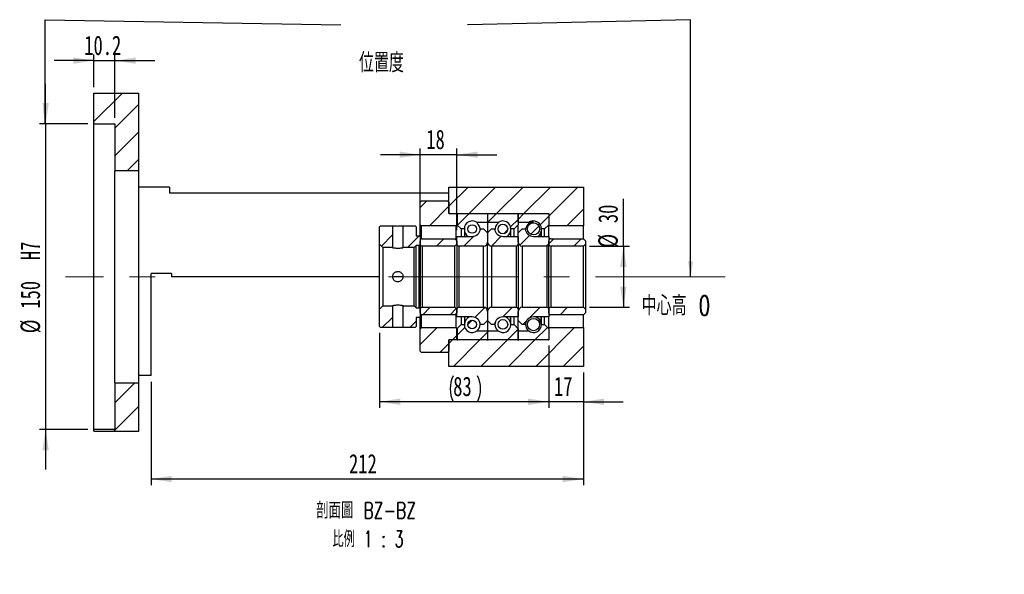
# Paper-space layout 'MBCK30L-J' of a CAD drawing. Header units: millimetres. Extents: x 20 to 332, y 6 to 190.
# Tile 4 of 5: x 171 to 332, y 6 to 97. Entities that reach past the tile are written whole.
import ezdxf

# ---------------------------------------------------------------- set-up
doc = ezdxf.new("R2010")
doc.units = ezdxf.units.MM
doc.linetypes.add('CENTERX2', pattern=[20.32, 12.7, -2.54, 2.54, -2.54])
doc.layers.add('圖層0', color=7, linetype='Continuous')
doc.styles.add('SLDTEXTSTYLE0', font='TXT', dxfattribs={"width": 0.7})
doc.styles.add('SLDTEXTSTYLE1', font='TXT', dxfattribs={"width": 0.7, "bigfont": 'bigfont'})
doc.styles.add('SLDTEXTSTYLE4', font='TXT', dxfattribs={"width": 0.625, "bigfont": 'bigfont'})
doc.dimstyles.new('SLDDIMSTYLE1', dxfattribs={"dimtxt": 0.18, "dimasz": 2.5, "dimexe": 0, "dimexo": 0.0625, "dimgap": 0, "dimtad": 0, "dimtih": 1, "dimtoh": 1, "dimdec": 0, "dimrnd": 1e-09, "dimzin": 0, "dimdsep": 46, "dimtxsty": 'Standard', "dimsah": 1, "dimcen": 0.09, "dimadec": 0, "dimazin": 0, "dimtfac": 2.5, "dimtdec": 0, "dimtofl": 0, "dimtmove": 0, "dimatfit": 3, "dimfxl": 1, "dimfrac": 2, "dimtolj": 1, "dimtzin": 0, "dimarcsym": 0})
doc.dimstyles.new('SLDDIMSTYLE4', dxfattribs={"dimtxt": 3.389974, "dimasz": 2.5, "dimexe": 0, "dimexo": 0.0625, "dimgap": 0.847493, "dimtad": 1, "dimlfac": 3, "dimrnd": 1e-09, "dimzin": 12, "dimdsep": 46, "dimtxsty": 'SLDTEXTSTYLE0', "dimsah": 1, "dimcen": 0.09, "dimadec": 0, "dimazin": 3, "dimtfac": 1, "dimtmove": 0, "dimatfit": 0, "dimfxl": 1, "dimfrac": 2, "dimtolj": 1, "dimtzin": 12, "dimarcsym": 0})
doc.dimstyles.new('SLDDIMSTYLE5', dxfattribs={"dimtxt": 3.389974, "dimasz": 2.5, "dimexe": 0, "dimexo": 0.0625, "dimgap": 0.847493, "dimtad": 1, "dimdec": 1, "dimlfac": 3, "dimrnd": 1e-09, "dimzin": 12, "dimdsep": 46, "dimtxsty": 'SLDTEXTSTYLE0', "dimsah": 1, "dimcen": 0.09, "dimadec": 0, "dimazin": 3, "dimtfac": 1, "dimtdec": 1, "dimtmove": 0, "dimatfit": 0, "dimfxl": 1, "dimfrac": 2, "dimtolj": 1, "dimtzin": 12, "dimarcsym": 0})
doc.dimstyles.new('SLDDIMSTYLE6', dxfattribs={"dimtxt": 3.389974, "dimasz": 2.5, "dimexe": 0, "dimexo": 0.0625, "dimgap": 0.847493, "dimtad": 1, "dimlfac": 3, "dimrnd": 1e-09, "dimzin": 12, "dimdsep": 46, "dimtxsty": 'SLDTEXTSTYLE0', "dimsah": 1, "dimcen": 0.09, "dimadec": 0, "dimazin": 3, "dimtfac": 1, "dimtofl": 0, "dimtmove": 0, "dimatfit": 3, "dimfxl": 1, "dimfrac": 2, "dimtolj": 1, "dimtzin": 12, "dimarcsym": 0})

# ---------------------------------------------------------------- blocks, each defined once
blk = doc.blocks.new('_D_63')
at = {"layer": '圖層0', "color": 7}
for p, q in [((175.34, 79.61), (175.34, 86.13)), ((182.24, 79.61), (174.34, 79.61)), ((175.34, 79.61), (175.34, 29.61)), ((182.24, 29.61), (174.34, 29.61)), ((175.34, 29.61), (175.34, 23.09))]:
    blk.add_line(p, q, dxfattribs=at)
for points in [[(175.34, 79.61), (175.86, 83), (174.82, 83)], [(175.34, 29.61), (174.82, 26.22), (175.86, 26.22)]]:
    blk.add_solid(points, dxfattribs=at)
at = {"layer": '圖層0', "color": 7, "char_height": 3.175, "attachment_point": 1, "rotation": 90, "style": 'SLDTEXTSTYLE0'}
for s, insert in [('H7', (171.24, 57.33)), ('150', (171.24, 49.38)), ('%%c', (171.24, 45.36))]:
    blk.add_mtext(s, dxfattribs=dict(at, insert=insert))
blk = doc.blocks.new('_D_64')
at = {"layer": '圖層0', "color": 7}
for p, q in [((183.24, 85.61), (183.24, 90.94)), ((186.64, 80.61), (186.64, 90.94)), ((183.24, 89.94), (176.72, 89.94)), ((183.24, 89.94), (186.64, 89.94)), ((186.64, 89.94), (193.16, 89.94))]:
    blk.add_line(p, q, dxfattribs=at)
for points in [[(183.24, 89.94), (179.85, 90.46), (179.85, 89.42)], [(186.64, 89.94), (190.03, 89.42), (190.03, 90.46)]]:
    blk.add_solid(points, dxfattribs=at)
at = {"layer": '圖層0', "color": 7, "insert": (181.65, 94.03), "char_height": 3.175, "attachment_point": 1, "style": 'SLDTEXTSTYLE0'}
blk.add_mtext('10.2', dxfattribs=at)
blk = doc.blocks.new('_D_65')
at = {"layer": '圖層0', "color": 7}
for p, q in [((257.57, 43.27), (257.57, 33.15)), ((263.24, 38.94), (263.24, 33.15)), ((257.57, 34.15), (251.05, 34.15)), ((263.24, 34.15), (257.57, 34.15)), ((263.24, 34.15), (269.76, 34.15))]:
    blk.add_line(p, q, dxfattribs=at)
for points in [[(257.57, 34.15), (254.18, 34.68), (254.18, 33.63)], [(263.24, 34.15), (266.63, 33.63), (266.63, 34.68)]]:
    blk.add_solid(points, dxfattribs=at)
at = {"layer": '圖層0', "color": 7, "insert": (258.43, 38.25), "char_height": 3.175, "attachment_point": 1, "style": 'SLDTEXTSTYLE0'}
blk.add_mtext('17', dxfattribs=at)
blk = doc.blocks.new('_D_66')
at = {"layer": '圖層0', "color": 7}
for p, q in [((263.24, 38.94), (263.24, 20.52)), ((192.57, 37.44), (192.57, 20.52)), ((263.24, 21.52), (192.57, 21.52))]:
    blk.add_line(p, q, dxfattribs=at)
for points in [[(192.57, 21.52), (195.96, 21), (195.96, 22.04)], [(263.24, 21.52), (259.85, 22.04), (259.85, 21)]]:
    blk.add_solid(points, dxfattribs=at)
at = {"layer": '圖層0', "color": 7, "insert": (224.93, 25.61), "char_height": 3.175, "attachment_point": 1, "style": 'SLDTEXTSTYLE0'}
blk.add_mtext('212', dxfattribs=at)
blk = doc.blocks.new('_D_67')
at = {"layer": '圖層0', "color": 7}
for p, q in [((236.57, 74.55), (230.05, 74.55)), ((236.57, 62.11), (236.57, 75.55)), ((242.57, 74.55), (236.57, 74.55)), ((242.57, 62.19), (242.57, 75.55)), ((242.57, 74.55), (249.09, 74.55))]:
    blk.add_line(p, q, dxfattribs=at)
for points in [[(236.57, 74.55), (233.18, 75.08), (233.18, 74.03)], [(242.57, 74.55), (245.96, 74.03), (245.96, 75.08)]]:
    blk.add_solid(points, dxfattribs=at)
at = {"layer": '圖層0', "color": 7, "insert": (237.56, 78.65), "char_height": 3.175, "attachment_point": 1, "style": 'SLDTEXTSTYLE0'}
blk.add_mtext('18', dxfattribs=at)
blk = doc.blocks.new('_D_68')
at = {"layer": '圖層0', "color": 7}
for p, q in [((269.77, 59.61), (269.77, 67.34)), ((264.24, 59.61), (270.77, 59.61)), ((269.77, 59.61), (269.77, 49.61)), ((264.24, 49.61), (270.77, 49.61))]:
    blk.add_line(p, q, dxfattribs=at)
for points in [[(269.77, 59.61), (269.24, 56.22), (270.29, 56.22)], [(269.77, 49.61), (270.29, 53), (269.24, 53)]]:
    blk.add_solid(points, dxfattribs=at)
at = {"layer": '圖層0', "color": 7, "char_height": 3.175, "attachment_point": 1, "rotation": 90, "style": 'SLDTEXTSTYLE0'}
for s, insert in [('30', (265.67, 63.37)), ('%%c', (265.67, 59.35))]:
    blk.add_mtext(s, dxfattribs=dict(at, insert=insert))
blk = doc.blocks.new('_D_69')
at = {"layer": '圖層0', "color": 7}
for p, q in [((229.91, 45.44), (229.91, 33.16)), ((257.57, 43.37), (257.57, 33.16)), ((257.57, 34.16), (229.91, 34.16))]:
    blk.add_line(p, q, dxfattribs=at)
for centre, start, end in [((246.19, 36.28), 153.4349, 206.5651), ((241.7, 36.28), 333.4349, 26.5651)]:
    blk.add_arc(centre, 4.73, start, end, dxfattribs=at)
for points in [[(229.91, 34.16), (233.3, 33.64), (233.3, 34.68)], [(257.57, 34.16), (254.18, 34.68), (254.18, 33.64)]]:
    blk.add_solid(points, dxfattribs=at)
at = {"layer": '圖層0', "color": 7, "insert": (241.96, 38.26), "char_height": 3.175, "attachment_point": 1, "style": 'SLDTEXTSTYLE0'}
blk.add_mtext('83', dxfattribs=at)
blk = doc.blocks.new('SW_NOTE_19')
at = {"layer": '圖層0', "color": 0, "char_height": 2.6458, "attachment_point": 2}
for s, insert, style in [('\\M+19655\\M+196CA\\M+19AA4 BZ-BZ', (9.55, 3.41), 'SLDTEXTSTYLE1'), ('\\M+194E4\\M+197E1 1 : 3', (9.88, -1.26), 'SLDTEXTSTYLE4')]:
    blk.add_mtext(s, dxfattribs=dict(at, insert=insert, style=style))

psp = doc.layouts.new('MBCK30L-J')

# ---------------------------------------------------------------- hatches: boundary and pattern name
at = {"linetype": 'Continuous', "lineweight": 18}
h = psp.add_hatch(dxfattribs=at)
h.set_pattern_fill('ANSI31', style=0)
edge = h.paths.add_edge_path(flags=0)
edge.add_arc((242.673, 64.8412), 0.1, 90, 180)
edge.add_line((242.573, 64.8412), (242.573, 63.1079))
edge.add_line((242.573, 63.1079), (243.2396, 62.4412))
edge.add_line((243.2396, 62.4412), (243.7796, 62.4412))
edge.add_arc((245.073, 62.4412), 1.2933, 53.031768, 180, ccw=False)
edge.add_line((245.8507, 63.4746), (247.573, 63.4746))
edge.add_line((247.573, 63.4746), (247.573, 64.8412))
edge.add_arc((247.473, 64.8412), 0.1, 0, 90)
edge.add_line((247.473, 64.9412), (242.673, 64.9412))
h = psp.add_hatch(dxfattribs=at)
h.set_pattern_fill('ANSI31', style=0)
edge = h.paths.add_edge_path(flags=0)
edge.add_arc((252.473, 64.8412), 0.1, 0, 90)
edge.add_line((252.473, 64.9412), (247.673, 64.9412))
edge.add_arc((247.673, 64.8412), 0.1, 90, 180)
edge.add_line((247.573, 64.8412), (247.573, 63.4746))
edge.add_line((247.573, 63.4746), (249.2952, 63.4746))
edge.add_arc((250.073, 62.4412), 1.2933, 0, 126.968232, ccw=False)
edge.add_line((251.3663, 62.4412), (251.9063, 62.4412))
edge.add_line((251.9063, 62.4412), (252.573, 63.1079))
edge.add_line((252.573, 63.1079), (252.573, 64.8412))
h = psp.add_hatch(dxfattribs=at)
h.set_pattern_fill('ANSI31', style=0)
edge = h.paths.add_edge_path(flags=0)
edge.add_arc((257.473, 64.8412), 0.1, 0, 90)
edge.add_line((257.473, 64.9412), (252.673, 64.9412))
edge.add_arc((252.673, 64.8412), 0.1, 90, 180)
edge.add_line((252.573, 64.8412), (252.573, 63.4746))
edge.add_line((252.573, 63.4746), (254.2952, 63.4746))
edge.add_arc((255.073, 62.4412), 1.2933, 0, 126.968232, ccw=False)
edge.add_line((256.3663, 62.4412), (256.9063, 62.4412))
edge.add_line((256.9063, 62.4412), (257.573, 63.1079))
edge.add_line((257.573, 63.1079), (257.573, 64.8412))
h = psp.add_hatch(dxfattribs=at)
h.set_pattern_fill('ANSI31', style=0)
h.paths.add_polyline_path([(232.0563, 62.9412), (230.073, 62.9412), (229.9063, 62.7745), (229.9063, 59.9246), (230.473, 59.3579), (232.0563, 59.3579)], flags=0)
h = psp.add_hatch(dxfattribs=at)
h.set_pattern_fill('ANSI31', style=0)
h.paths.add_polyline_path([(236.4063, 61.2746), (235.9063, 61.2746), (235.9063, 62.7745), (235.7396, 62.9412), (233.7563, 62.9412), (233.7563, 59.3579), (235.573, 59.3579), (235.9063, 59.6912), (236.4063, 59.6912), (236.573, 59.8579), (236.573, 61.1079)], flags=0)
h = psp.add_hatch(dxfattribs=at)
h.set_pattern_fill('ANSI31', style=0)
edge = h.paths.add_edge_path(flags=0)
edge.add_arc((245.073, 62.4081), 0.7042, 0, 360)
h = psp.add_hatch(dxfattribs=at)
h.set_pattern_fill('ANSI31', style=0)
edge = h.paths.add_edge_path(flags=0)
edge.add_arc((250.073, 62.4165), 0.7919, 0, 360)
h = psp.add_hatch(dxfattribs=at)
h.set_pattern_fill('ANSI31', style=0)
edge = h.paths.add_edge_path(flags=0)
edge.add_arc((255.073, 62.4402), 0.9987, 0, 360)
h = psp.add_hatch(dxfattribs=at)
h.set_pattern_fill('ANSI31', style=0)
edge = h.paths.add_edge_path(flags=0)
edge.add_line((247.573, 61.7746), (246.9063, 62.4412))
edge.add_line((246.9063, 62.4412), (246.4037, 62.4412))
edge.add_arc((245.073, 62.5246), 1.3333, 270, 356.416678, ccw=False)
edge.add_line((245.073, 61.1912), (242.573, 61.1912))
edge.add_line((242.573, 61.1912), (242.573, 59.9412))
edge.add_arc((242.9063, 59.9412), 0.3333, 180, 270)
edge.add_line((242.9063, 59.6079), (246.9063, 59.6079))
edge.add_arc((246.9063, 60.2746), 0.6667, 270, 360)
edge.add_line((247.573, 60.2746), (247.573, 61.7746))
h = psp.add_hatch(dxfattribs=at)
h.set_pattern_fill('ANSI31', style=0)
edge = h.paths.add_edge_path(flags=0)
edge.add_line((248.2396, 62.4412), (247.573, 61.7746))
edge.add_line((247.573, 61.7746), (247.573, 60.2746))
edge.add_arc((248.2396, 60.2746), 0.6667, 180, 270)
edge.add_line((248.2396, 59.6079), (252.2396, 59.6079))
edge.add_arc((252.2396, 59.9412), 0.3333, 270, 360)
edge.add_line((252.573, 59.9412), (252.573, 61.1912))
edge.add_line((252.573, 61.1912), (250.073, 61.1912))
edge.add_arc((250.073, 62.5246), 1.3333, 183.583322, 270, ccw=False)
edge.add_line((248.7422, 62.4412), (248.2396, 62.4412))
h = psp.add_hatch(dxfattribs=at)
h.set_pattern_fill('ANSI31', style=0)
edge = h.paths.add_edge_path(flags=0)
edge.add_line((253.2396, 62.4412), (252.573, 61.7746))
edge.add_line((252.573, 61.7746), (252.573, 60.2746))
edge.add_arc((253.2396, 60.2746), 0.6667, 180, 270)
edge.add_line((253.2396, 59.6079), (257.2396, 59.6079))
edge.add_arc((257.2396, 59.9412), 0.3333, 270, 360)
edge.add_line((257.573, 59.9412), (257.573, 61.1912))
edge.add_line((257.573, 61.1912), (255.073, 61.1912))
edge.add_arc((255.073, 62.5246), 1.3333, 183.583322, 270, ccw=False)
edge.add_line((253.7422, 62.4412), (253.2396, 62.4412))
h = psp.add_hatch(dxfattribs=at)
h.set_pattern_fill('ANSI31', style=0)
edge = h.paths.add_edge_path(flags=0)
edge.add_line((236.9063, 59.6079), (242.2396, 59.6079))
edge.add_line((242.2396, 59.6079), (242.573, 59.9412))
edge.add_line((242.573, 59.9412), (242.573, 60.4912))
edge.add_line((242.573, 60.4912), (242.2396, 60.8246))
edge.add_line((242.2396, 60.8246), (236.9063, 60.8246))
edge.add_arc((236.9063, 60.4912), 0.3333, 90, 180)
edge.add_line((236.573, 60.4912), (236.573, 59.9412))
edge.add_arc((236.9063, 59.9412), 0.3333, 180, 270)
h = psp.add_hatch(dxfattribs=at)
h.set_pattern_fill('ANSI31', style=0)
edge = h.paths.add_edge_path(flags=0)
edge.add_line((257.9063, 59.6079), (263.2396, 59.6079))
edge.add_line((263.2396, 59.6079), (263.573, 59.9412))
edge.add_line((263.573, 59.9412), (263.573, 60.4912))
edge.add_line((263.573, 60.4912), (263.2396, 60.8246))
edge.add_line((263.2396, 60.8246), (257.9063, 60.8246))
edge.add_arc((257.9063, 60.4912), 0.3333, 90, 180)
edge.add_line((257.573, 60.4912), (257.573, 59.9412))
edge.add_arc((257.9063, 59.9412), 0.3333, 180, 270)
h = psp.add_hatch(dxfattribs=at)
h.set_pattern_fill('ANSI31', style=0)
h.paths.add_polyline_path([(230.073, 46.2746), (232.0563, 46.2746), (232.0563, 49.8579), (230.473, 49.8579), (229.9063, 49.2912), (229.9063, 46.4412)], flags=0)
h = psp.add_hatch(dxfattribs=at)
h.set_pattern_fill('ANSI31', style=0)
h.paths.add_polyline_path([(235.9063, 46.4412), (235.9063, 47.9412), (236.4063, 47.9412), (236.573, 48.1079), (236.573, 49.3579), (236.4063, 49.5246), (235.9063, 49.5246), (235.573, 49.8579), (233.7563, 49.8579), (233.7563, 46.2746), (235.7396, 46.2746)], flags=0)
h = psp.add_hatch(dxfattribs=at)
h.set_pattern_fill('ANSI31', style=0)
edge = h.paths.add_edge_path(flags=0)
edge.add_line((242.573, 48.7246), (242.573, 49.2746))
edge.add_line((242.573, 49.2746), (242.2396, 49.6079))
edge.add_line((242.2396, 49.6079), (236.9063, 49.6079))
edge.add_arc((236.9063, 49.2746), 0.3333, 90, 180)
edge.add_line((236.573, 49.2746), (236.573, 48.7246))
edge.add_arc((236.9063, 48.7246), 0.3333, 180, 270)
edge.add_line((236.9063, 48.3912), (242.2396, 48.3912))
edge.add_line((242.2396, 48.3912), (242.573, 48.7246))
h = psp.add_hatch(dxfattribs=at)
h.set_pattern_fill('ANSI31', style=0)
edge = h.paths.add_edge_path(flags=0)
edge.add_line((246.9063, 46.7746), (247.573, 47.4412))
edge.add_line((247.573, 47.4412), (247.573, 48.9412))
edge.add_arc((246.9063, 48.9412), 0.6667, 0, 90)
edge.add_line((246.9063, 49.6079), (242.9063, 49.6079))
edge.add_arc((242.9063, 49.2746), 0.3333, 90, 180)
edge.add_line((242.573, 49.2746), (242.573, 48.0246))
edge.add_line((242.573, 48.0246), (245.073, 48.0246))
edge.add_arc((245.073, 46.6912), 1.3333, 3.583322, 90, ccw=False)
edge.add_line((246.4037, 46.7746), (246.9063, 46.7746))
h = psp.add_hatch(dxfattribs=at)
h.set_pattern_fill('ANSI31', style=0)
edge = h.paths.add_edge_path(flags=0)
edge.add_line((247.573, 47.4412), (248.2396, 46.7746))
edge.add_line((248.2396, 46.7746), (248.7422, 46.7746))
edge.add_arc((250.073, 46.6912), 1.3333, 90, 176.416678, ccw=False)
edge.add_line((250.073, 48.0246), (252.573, 48.0246))
edge.add_line((252.573, 48.0246), (252.573, 49.2746))
edge.add_arc((252.2396, 49.2746), 0.3333, 0, 90)
edge.add_line((252.2396, 49.6079), (248.2396, 49.6079))
edge.add_arc((248.2396, 48.9412), 0.6667, 90, 180)
edge.add_line((247.573, 48.9412), (247.573, 47.4412))
h = psp.add_hatch(dxfattribs=at)
h.set_pattern_fill('ANSI31', style=0)
edge = h.paths.add_edge_path(flags=0)
edge.add_line((252.573, 47.4412), (253.2396, 46.7746))
edge.add_line((253.2396, 46.7746), (253.7422, 46.7746))
edge.add_arc((255.073, 46.6912), 1.3333, 90, 176.416678, ccw=False)
edge.add_line((255.073, 48.0246), (257.573, 48.0246))
edge.add_line((257.573, 48.0246), (257.573, 49.2746))
edge.add_arc((257.2396, 49.2746), 0.3333, 0, 90)
edge.add_line((257.2396, 49.6079), (253.2396, 49.6079))
edge.add_arc((253.2396, 48.9412), 0.6667, 90, 180)
edge.add_line((252.573, 48.9412), (252.573, 47.4412))
h = psp.add_hatch(dxfattribs=at)
h.set_pattern_fill('ANSI31', style=0)
edge = h.paths.add_edge_path(flags=0)
edge.add_line((263.573, 48.7246), (263.573, 49.2746))
edge.add_line((263.573, 49.2746), (263.2396, 49.6079))
edge.add_line((263.2396, 49.6079), (257.9063, 49.6079))
edge.add_arc((257.9063, 49.2746), 0.3333, 90, 180)
edge.add_line((257.573, 49.2746), (257.573, 48.7246))
edge.add_arc((257.9063, 48.7246), 0.3333, 180, 270)
edge.add_line((257.9063, 48.3912), (263.2396, 48.3912))
edge.add_line((263.2396, 48.3912), (263.573, 48.7246))
h = psp.add_hatch(dxfattribs=at)
h.set_pattern_fill('ANSI31', style=0)
edge = h.paths.add_edge_path(flags=0)
edge.add_arc((242.673, 44.3746), 0.1, 180, 270)
edge.add_line((242.673, 44.2746), (247.473, 44.2746))
edge.add_arc((247.473, 44.3746), 0.1, 270, 360)
edge.add_line((247.573, 44.3746), (247.573, 45.7412))
edge.add_line((247.573, 45.7412), (245.8507, 45.7412))
edge.add_arc((245.073, 46.7746), 1.2933, 180, 306.968232, ccw=False)
edge.add_line((243.7796, 46.7746), (243.2396, 46.7746))
edge.add_line((243.2396, 46.7746), (242.573, 46.1079))
edge.add_line((242.573, 46.1079), (242.573, 44.3746))
h = psp.add_hatch(dxfattribs=at)
h.set_pattern_fill('ANSI31', style=0)
edge = h.paths.add_edge_path(flags=0)
edge.add_arc((245.073, 46.8077), 0.7042, 0, 360)
h = psp.add_hatch(dxfattribs=at)
h.set_pattern_fill('ANSI31', style=0)
edge = h.paths.add_edge_path(flags=0)
edge.add_arc((252.473, 44.3746), 0.1, 270, 360)
edge.add_line((252.573, 44.3746), (252.573, 46.1079))
edge.add_line((252.573, 46.1079), (251.9063, 46.7746))
edge.add_line((251.9063, 46.7746), (251.3663, 46.7746))
edge.add_arc((250.073, 46.7746), 1.2933, 233.031768, 360, ccw=False)
edge.add_line((249.2952, 45.7412), (247.573, 45.7412))
edge.add_line((247.573, 45.7412), (247.573, 44.3746))
edge.add_arc((247.673, 44.3746), 0.1, 180, 270)
edge.add_line((247.673, 44.2746), (252.473, 44.2746))
h = psp.add_hatch(dxfattribs=at)
h.set_pattern_fill('ANSI31', style=0)
edge = h.paths.add_edge_path(flags=0)
edge.add_arc((250.073, 46.7993), 0.7919, 0, 360)
h = psp.add_hatch(dxfattribs=at)
h.set_pattern_fill('ANSI31', style=0)
edge = h.paths.add_edge_path(flags=0)
edge.add_arc((257.473, 44.3746), 0.1, 270, 360)
edge.add_line((257.573, 44.3746), (257.573, 46.1079))
edge.add_line((257.573, 46.1079), (256.9063, 46.7746))
edge.add_line((256.9063, 46.7746), (256.3663, 46.7746))
edge.add_arc((255.073, 46.7746), 1.2933, 233.031768, 360, ccw=False)
edge.add_line((254.2952, 45.7412), (252.573, 45.7412))
edge.add_line((252.573, 45.7412), (252.573, 44.3746))
edge.add_arc((252.673, 44.3746), 0.1, 180, 270)
edge.add_line((252.673, 44.2746), (257.473, 44.2746))
h = psp.add_hatch(dxfattribs=at)
h.set_pattern_fill('ANSI31', style=0)
edge = h.paths.add_edge_path(flags=0)
edge.add_arc((255.073, 46.7756), 0.9987, 0, 360)
at = {"layer": '圖層0', "linetype": 'Continuous', "lineweight": 18}
h = psp.add_hatch(dxfattribs=at)
h.set_pattern_fill('ANSI31', color=256, style=0)
h.paths.add_polyline_path([(190.573, 84.6079), (183.2396, 84.6079), (183.2396, 79.6079), (186.6396, 79.6079), (186.6396, 71.9412), (190.573, 71.9412)], flags=0)
h = psp.add_hatch(dxfattribs=at)
h.set_pattern_fill('ANSI31', color=256, style=0)
h.paths.add_polyline_path([(263.2396, 62.9412), (263.2396, 69.2746), (241.2396, 69.2746), (241.2396, 64.9412), (257.573, 64.9412), (257.573, 62.9412)], flags=0)
h = psp.add_hatch(dxfattribs=at)
h.set_pattern_fill('ANSI31', color=256, style=0)
edge = h.paths.add_edge_path(flags=0)
edge.add_line((236.573, 66.7746), (236.573, 63.1079))
edge.add_line((236.573, 63.1079), (236.7396, 62.9412))
edge.add_line((236.7396, 62.9412), (242.4563, 62.9412))
edge.add_line((242.4563, 62.9412), (242.623, 63.1079))
edge.add_line((242.623, 63.1079), (242.623, 64.7746))
edge.add_line((242.623, 64.7746), (242.4563, 64.9412))
edge.add_line((242.4563, 64.9412), (241.373, 64.9412))
edge.add_arc((241.373, 65.0746), 0.1333, 180, 270, ccw=False)
edge.add_line((241.2396, 65.0746), (241.2396, 66.7746))
edge.add_line((241.2396, 66.7746), (241.073, 66.9412))
edge.add_line((241.073, 66.9412), (236.7396, 66.9412))
edge.add_line((236.7396, 66.9412), (236.573, 66.7746))
h = psp.add_hatch(dxfattribs=at)
h.set_pattern_fill('ANSI31', color=256, style=0)
edge = h.paths.add_edge_path(flags=0)
edge.add_line((242.4563, 46.2746), (236.7396, 46.2746))
edge.add_line((236.7396, 46.2746), (236.573, 46.1079))
edge.add_line((236.573, 46.1079), (236.573, 42.4412))
edge.add_line((236.573, 42.4412), (236.7396, 42.2746))
edge.add_line((236.7396, 42.2746), (241.073, 42.2746))
edge.add_line((241.073, 42.2746), (241.2396, 42.4412))
edge.add_line((241.2396, 42.4412), (241.2396, 44.1412))
edge.add_arc((241.373, 44.1412), 0.1333, 90, 180, ccw=False)
edge.add_line((241.373, 44.2746), (242.4563, 44.2746))
edge.add_line((242.4563, 44.2746), (242.623, 44.4412))
edge.add_line((242.623, 44.4412), (242.623, 46.1079))
edge.add_line((242.623, 46.1079), (242.4563, 46.2746))
h = psp.add_hatch(dxfattribs=at)
h.set_pattern_fill('ANSI31', color=256, style=0)
h.paths.add_polyline_path([(263.2396, 39.9412), (263.2396, 46.2746), (257.573, 46.2746), (257.573, 44.2746), (241.2396, 44.2746), (241.2396, 39.9412)], flags=0)
h = psp.add_hatch(dxfattribs=at)
h.set_pattern_fill('ANSI31', color=256, style=0)
h.paths.add_polyline_path([(183.2396, 29.326), (190.573, 29.326), (190.573, 37.2745), (186.6396, 37.2745), (186.6396, 29.6079), (183.2396, 29.6079)], flags=0)

# ---------------------------------------------------------------- linework, layer by layer
at = {"color": 7, "linetype": 'Continuous', "lineweight": 25}
for p, q in [((183.2396, 84.6079), (190.573, 84.6079)), ((183.2396, 79.6079), (183.2396, 84.6079)), ((190.573, 71.9412), (190.573, 84.6079)), ((183.2396, 79.6079), (186.6396, 79.6079)), ((183.2396, 29.6079), (183.2396, 79.6079)), ((186.6396, 79.6079), (186.6396, 71.9412)), ((190.573, 71.9412), (186.6396, 71.9412)), ((186.6396, 37.2745), (186.6396, 71.9412)), ((190.573, 37.2745), (190.573, 71.9412)), ((195.573, 69.2746), (190.573, 69.2746)), ((195.573, 69.2746), (195.573, 68.2746)), ((241.2396, 64.9412), (241.2396, 69.2746)), ((241.2396, 69.2746), (263.2396, 69.2746)), ((263.2396, 69.2746), (263.2396, 62.9412)), ((241.2396, 68.2746), (195.573, 68.2746)), ((236.7396, 66.9412), (236.573, 66.7746)), ((236.573, 63.1079), (236.573, 66.7746)), ((241.073, 66.9412), (236.7396, 66.9412)), ((241.2396, 66.7746), (241.073, 66.9412)), ((241.2396, 66.7746), (241.2396, 65.0745)), ((241.2396, 64.9412), (257.573, 64.9412)), ((241.373, 64.9412), (242.4563, 64.9412)), ((242.623, 64.7746), (242.4563, 64.9412)), ((242.573, 63.1079), (242.573, 64.8412)), ((242.623, 64.7746), (242.623, 63.1079)), ((242.673, 64.9412), (247.473, 64.9412)), ((247.573, 64.8412), (247.573, 63.4746)), ((247.673, 64.9412), (252.473, 64.9412)), ((252.573, 64.8412), (252.573, 63.1079)), ((252.573, 63.4746), (252.573, 64.8412)), ((252.673, 64.9412), (257.473, 64.9412)), ((257.573, 64.9412), (257.573, 62.9412)), ((257.573, 64.8412), (257.573, 63.1079)), ((230.073, 62.9412), (229.9063, 62.7745)), ((229.9063, 59.9246), (229.9063, 62.7745)), ((230.073, 62.9412), (232.0563, 62.9412)), ((232.0563, 62.9412), (232.0563, 59.3579)), ((233.7563, 59.3579), (233.7563, 62.9412)), ((233.7563, 62.9412), (235.7396, 62.9412)), ((235.9063, 62.7745), (235.7396, 62.9412)), ((235.9063, 62.7745), (235.9063, 61.2746)), ((236.573, 63.1079), (236.7396, 62.9412)), ((236.573, 61.1079), (236.573, 63.1079)), ((242.4563, 62.9412), (236.7396, 62.9412)), ((236.7396, 62.9412), (236.7396, 60.7799)), ((242.4563, 62.9412), (242.623, 63.1079)), ((242.4563, 60.6079), (242.4563, 62.9412)), ((243.2396, 62.4412), (242.573, 63.1079)), ((245.8507, 63.4746), (245.8507, 63.3356)), ((247.573, 63.4746), (245.8507, 63.4746)), ((247.573, 63.4746), (247.573, 61.7746)), ((249.2952, 63.4746), (247.573, 63.4746)), ((249.2952, 63.3228), (249.2952, 63.4746)), ((252.573, 63.1079), (251.9063, 62.4412)), ((254.2952, 63.4746), (252.573, 63.4746)), ((252.573, 61.7746), (252.573, 63.1079)), ((254.2952, 63.2779), (254.2952, 63.4746)), ((257.573, 63.1079), (256.9063, 62.4412)), ((263.2396, 62.9412), (257.573, 62.9412)), ((257.573, 61.1912), (257.573, 62.9412)), ((263.2396, 60.8246), (263.2396, 62.9412)), ((235.9063, 61.2746), (236.4063, 61.2746)), ((236.573, 61.1079), (236.4063, 61.2746)), ((242.573, 61.1912), (245.073, 61.1912)), ((242.573, 59.9412), (242.573, 61.1912)), ((243.2396, 62.4412), (243.2396, 61.1912)), ((243.7796, 62.4412), (243.2396, 62.4412)), ((243.7796, 62.4412), (243.7796, 61.1912)), ((246.4037, 62.4412), (246.9063, 62.4412)), ((246.9063, 62.4412), (247.573, 61.7746)), ((247.573, 61.7746), (248.2396, 62.4412)), ((247.573, 61.7746), (247.573, 60.2746)), ((248.2396, 62.4412), (248.7422, 62.4412)), ((250.073, 61.1912), (252.573, 61.1912)), ((251.3663, 61.1912), (251.3663, 62.4412)), ((251.9063, 62.4412), (251.3663, 62.4412)), ((251.9063, 61.1912), (251.9063, 62.4412)), ((252.573, 61.7746), (253.2396, 62.4412)), ((252.573, 60.2746), (252.573, 61.7746)), ((252.573, 61.1912), (252.573, 59.9412)), ((253.2396, 62.4412), (253.7422, 62.4412)), ((255.073, 61.1912), (257.573, 61.1912)), ((256.3663, 61.1912), (256.3663, 62.4412)), ((256.9063, 62.4412), (256.3663, 62.4412)), ((256.9063, 61.1912), (256.9063, 62.4412)), ((257.573, 61.1912), (257.573, 59.9412)), ((229.9063, 59.9246), (230.473, 59.3579)), ((229.9063, 49.2912), (229.9063, 59.9246)), ((235.573, 59.3579), (235.9063, 59.6912)), ((236.4063, 59.6912), (235.9063, 59.6912)), ((235.9063, 49.5246), (235.9063, 59.6912)), ((236.4063, 59.6912), (236.573, 59.8579)), ((236.4063, 49.5246), (236.4063, 59.6912)), ((236.573, 61.1079), (236.573, 59.8579)), ((236.573, 59.9412), (236.573, 60.4912)), ((236.573, 59.8579), (236.573, 49.3579)), ((236.9063, 60.8246), (242.2396, 60.8246)), ((236.9063, 59.6079), (236.9063, 49.6079)), ((242.2396, 59.6079), (236.9063, 59.6079)), ((242.573, 60.4912), (242.2396, 60.8246)), ((242.2396, 59.6079), (242.573, 59.9412)), ((242.2396, 49.6079), (242.2396, 59.6079)), ((242.573, 60.4912), (242.573, 59.9412)), ((242.573, 59.9412), (242.573, 49.2745)), ((242.9063, 49.6079), (242.9063, 59.6079)), ((246.9063, 59.6079), (242.9063, 59.6079)), ((246.9063, 49.6079), (246.9063, 59.6079)), ((247.573, 48.9412), (247.573, 60.2746)), ((248.2396, 59.6079), (248.2396, 49.6079)), ((252.2396, 59.6079), (248.2396, 59.6079)), ((252.2396, 59.6079), (252.2396, 49.6079)), ((252.573, 59.9412), (252.573, 49.2745)), ((253.2396, 59.6079), (253.2396, 49.6079)), ((257.2396, 59.6079), (253.2396, 59.6079)), ((257.2396, 59.6079), (257.2396, 49.6079)), ((257.573, 59.9412), (257.573, 60.4912)), ((257.573, 49.2745), (257.573, 59.9412)), ((257.9063, 60.8246), (263.2396, 60.8246)), ((257.9063, 59.6079), (257.9063, 49.6079)), ((263.2396, 59.6079), (257.9063, 59.6079)), ((263.573, 60.4912), (263.2396, 60.8246)), ((263.2396, 59.6079), (263.573, 59.9412)), ((263.2396, 49.6079), (263.2396, 59.6079)), ((263.573, 60.4912), (263.573, 59.9412)), ((263.573, 59.9412), (263.573, 49.2745)), ((230.473, 59.3579), (230.473, 49.8579)), ((232.0563, 59.3579), (230.473, 59.3579)), ((235.573, 59.3579), (233.7563, 59.3579)), ((235.573, 49.8579), (235.573, 59.3579)), ((195.9063, 55.1079), (192.573, 55.1079)), ((192.573, 38.4412), (192.573, 55.1079)), ((195.9063, 55.1079), (195.9063, 54.6079)), ((229.9063, 54.6079), (195.9063, 54.6079)), ((233.7563, 54.6079), (232.0673, 54.6079)), ((230.473, 49.8579), (229.9063, 49.2912)), ((229.9063, 46.4412), (229.9063, 49.2912)), ((230.473, 49.8579), (232.0563, 49.8579)), ((232.0563, 49.8579), (232.0563, 46.2746)), ((233.7563, 49.8579), (235.573, 49.8579)), ((233.7563, 46.2746), (233.7563, 49.8579)), ((235.9063, 49.5246), (235.573, 49.8579)), ((235.9063, 49.5246), (236.4063, 49.5246)), ((236.573, 49.3579), (236.4063, 49.5246)), ((236.573, 49.3579), (236.573, 48.1079)), ((236.573, 48.7245), (236.573, 49.2745)), ((236.7396, 48.4359), (236.7396, 46.2746)), ((236.9063, 49.6079), (242.2396, 49.6079)), ((242.2396, 48.3912), (236.9063, 48.3912)), ((242.573, 49.2745), (242.2396, 49.6079)), ((242.2396, 48.3912), (242.573, 48.7245)), ((242.4563, 46.2746), (242.4563, 48.6079)), ((242.573, 49.2745), (242.573, 48.7245)), ((242.573, 48.0245), (242.573, 49.2745)), ((242.9063, 49.6079), (246.9063, 49.6079)), ((247.573, 48.9412), (247.573, 47.4412)), ((248.2396, 49.6079), (252.2396, 49.6079)), ((252.573, 49.2745), (252.573, 48.0245)), ((252.573, 47.4412), (252.573, 48.9412)), ((253.2396, 49.6079), (257.2396, 49.6079)), ((257.573, 48.7245), (257.573, 49.2745)), ((257.573, 49.2745), (257.573, 48.0245)), ((257.9063, 49.6079), (263.2396, 49.6079)), ((263.2396, 48.3912), (257.9063, 48.3912)), ((263.573, 49.2745), (263.2396, 49.6079)), ((263.2396, 48.3912), (263.573, 48.7245)), ((263.2396, 46.2746), (263.2396, 48.3912)), ((263.573, 49.2745), (263.573, 48.7245)), ((236.4063, 47.9412), (235.9063, 47.9412)), ((235.9063, 47.9412), (235.9063, 46.4412)), ((236.4063, 47.9412), (236.573, 48.1079)), ((236.573, 46.1079), (236.573, 48.1079)), ((245.073, 48.0245), (242.573, 48.0245)), ((242.573, 46.1079), (243.2396, 46.7746)), ((243.2396, 48.0245), (243.2396, 46.7746)), ((243.2396, 46.7746), (243.7796, 46.7746)), ((243.7796, 48.0245), (243.7796, 46.7746)), ((246.9063, 46.7746), (246.4037, 46.7746)), ((247.573, 47.4412), (246.9063, 46.7746)), ((247.573, 47.4412), (247.573, 45.7412)), ((248.2396, 46.7746), (247.573, 47.4412)), ((248.7422, 46.7746), (248.2396, 46.7746)), ((252.573, 48.0245), (250.073, 48.0245)), ((251.3663, 46.7746), (251.3663, 48.0245)), ((251.3663, 46.7746), (251.9063, 46.7746)), ((251.9063, 46.7746), (251.9063, 48.0245)), ((251.9063, 46.7746), (252.573, 46.1079)), ((252.573, 46.1079), (252.573, 47.4412)), ((253.2396, 46.7746), (252.573, 47.4412)), ((253.7422, 46.7746), (253.2396, 46.7746)), ((257.573, 48.0245), (255.073, 48.0245)), ((256.3663, 46.7746), (256.3663, 48.0245)), ((256.3663, 46.7746), (256.9063, 46.7746)), ((256.9063, 46.7746), (256.9063, 48.0245)), ((256.9063, 46.7746), (257.573, 46.1079)), ((257.573, 46.2746), (257.573, 48.0245)), ((229.9063, 46.4412), (230.073, 46.2746)), ((232.0563, 46.2746), (230.073, 46.2746)), ((235.7396, 46.2746), (233.7563, 46.2746)), ((235.7396, 46.2746), (235.9063, 46.4412)), ((236.7396, 46.2746), (236.573, 46.1079)), ((236.573, 42.4412), (236.573, 46.1079)), ((236.7396, 46.2746), (242.4563, 46.2746)), ((242.623, 46.1079), (242.4563, 46.2746)), ((242.573, 44.3746), (242.573, 46.1079)), ((242.623, 46.1079), (242.623, 44.4412)), ((245.8507, 45.7892), (245.8507, 45.7412)), ((245.8507, 45.7412), (247.573, 45.7412)), ((247.573, 45.7412), (247.573, 44.3746)), ((247.573, 45.7412), (249.2952, 45.7412)), ((249.2952, 45.7412), (249.2952, 45.7821)), ((252.573, 46.1079), (252.573, 44.3746)), ((252.573, 45.7412), (254.2952, 45.7412)), ((252.573, 44.3746), (252.573, 45.7412)), ((254.2952, 45.7412), (254.2952, 45.7631)), ((257.573, 46.2746), (257.573, 44.2746)), ((257.573, 46.2746), (263.2396, 46.2746)), ((257.573, 46.1079), (257.573, 44.3746)), ((263.2396, 46.2746), (263.2396, 39.9412)), ((241.2396, 39.9412), (241.2396, 44.2746)), ((257.573, 44.2746), (241.2396, 44.2746)), ((241.2396, 44.1412), (241.2396, 42.4412)), ((242.4563, 44.2746), (241.373, 44.2746)), ((242.4563, 44.2746), (242.623, 44.4412)), ((247.473, 44.2746), (242.673, 44.2746)), ((252.473, 44.2746), (247.673, 44.2746)), ((257.473, 44.2746), (252.673, 44.2746)), ((236.573, 42.4412), (236.7396, 42.2746)), ((236.7396, 42.2746), (241.073, 42.2746)), ((241.073, 42.2746), (241.2396, 42.4412)), ((263.2396, 39.9412), (241.2396, 39.9412)), ((186.6396, 37.2745), (186.6396, 29.6079)), ((186.6396, 37.2745), (190.573, 37.2745)), ((192.573, 38.4412), (190.573, 38.4412)), ((190.573, 29.326), (190.573, 37.2745)), ((183.2396, 29.326), (183.2396, 29.6079)), ((186.6396, 29.6079), (183.2396, 29.6079)), ((183.2396, 29.326), (190.573, 29.326))]:
    psp.add_line(p, q, dxfattribs=at)
for centre, radius in [((245.073, 62.4081), 0.7042), ((250.073, 62.4165), 0.7919), ((255.073, 62.4402), 0.9987), ((245.073, 46.8077), 0.7042), ((250.073, 46.7993), 0.7919), ((255.073, 46.7756), 0.9987)]:
    psp.add_circle(centre, radius, dxfattribs=at)
for centre, radius, start, end in [((241.373, 65.0745), 0.1333, 180, 270), ((242.673, 64.8412), 0.1, 90, 180), ((247.473, 64.8412), 0.1, 0, 90), ((247.673, 64.8412), 0.1, 90, 180), ((252.473, 64.8412), 0.1, 0, 90), ((252.673, 64.8412), 0.1, 90, 180), ((257.473, 64.8412), 0.1, 0, 90), ((245.073, 62.4412), 1.2933, 53.031768, 180), ((245.073, 62.308), 1.2917, 353.58575, 51.551715), ((250.073, 62.2946), 1.2917, 128.336631, 185.456078), ((250.073, 62.4412), 1.2933, 0, 126.968232), ((255.073, 62.248), 1.2917, 90, 182.638823), ((255.073, 62.4412), 1.2933, 0, 126.968232), ((245.073, 62.308), 1.2917, 178.575141, 239.839669), ((245.073, 61.2792), 1.2917, 156.531184, 183.906192), ((245.073, 62.5246), 1.3333, 270, 356.416678), ((250.073, 62.5246), 1.3333, 183.583322, 270), ((250.073, 62.2946), 1.2917, 301.326829, 1.429378), ((250.073, 61.2455), 1.2917, 357.589826, 23.958898), ((255.073, 62.5246), 1.3333, 183.583322, 270), ((255.073, 62.248), 1.2917, 305.099863, 1.445338), ((255.073, 61.1343), 1.2917, 2.524622, 25.537383), ((236.9063, 60.4912), 0.3333, 90, 180), ((236.9063, 59.9412), 0.3333, 180, 270), ((242.9063, 59.9412), 0.3333, 180, 270), ((246.9063, 60.2746), 0.6667, 270, 0), ((248.2396, 60.2746), 0.6667, 180, 270), ((252.2396, 59.9412), 0.3333, 270, 0), ((253.2396, 60.2746), 0.6667, 180, 270), ((257.2396, 59.9412), 0.3333, 270, 0), ((257.9063, 60.4912), 0.3333, 90, 180), ((257.9063, 59.9412), 0.3333, 180, 270), ((236.9063, 49.2745), 0.3333, 90, 180), ((236.9063, 48.7245), 0.3333, 180, 270), ((242.9063, 49.2745), 0.3333, 90, 180), ((246.9063, 48.9412), 0.6667, 0, 90), ((248.2396, 48.9412), 0.6667, 90, 180), ((252.2396, 49.2745), 0.3333, 0, 90), ((253.2396, 48.9412), 0.6667, 90, 180), ((257.2396, 49.2745), 0.3333, 0, 90), ((257.9063, 49.2745), 0.3333, 90, 180), ((257.9063, 48.7245), 0.3333, 180, 270), ((245.073, 46.7746), 1.2933, 180, 306.968232), ((245.073, 46.8077), 1.2917, 109.594413, 181.392368), ((245.073, 47.6484), 1.2917, 163.071309, 198.993109), ((245.073, 46.6912), 1.3333, 3.583322, 90), ((245.073, 46.8077), 1.2917, 309.261045, 18.993109), ((250.073, 46.6912), 1.3333, 90, 176.416678), ((250.073, 46.7993), 1.2917, 159.513366, 230.672078), ((250.073, 46.7746), 1.2933, 233.031768, 0), ((250.073, 46.7993), 1.2917, 358.610274, 71.55009), ((250.073, 47.6192), 1.2917, 341.494958, 18.289863), ((255.073, 46.6912), 1.3333, 90, 176.416678), ((255.073, 46.7756), 1.2917, 152.028598, 230.485012), ((255.073, 46.7746), 1.2933, 233.031768, 0), ((255.073, 46.7756), 1.2917, 358.617641, 75.222495), ((255.073, 47.5281), 1.2917, 358.314447, 22.601822), ((241.373, 44.1412), 0.1333, 90, 180), ((242.673, 44.3746), 0.1, 180, 270), ((247.473, 44.3746), 0.1, 270, 360), ((247.673, 44.3746), 0.1, 180, 270), ((252.473, 44.3746), 0.1, 270, 0), ((252.673, 44.3746), 0.1, 180, 270), ((257.473, 44.3746), 0.1, 270, 0)]:
    psp.add_arc(centre, radius, start, end, dxfattribs=at)
for points, knots in [([(232.0563, 62.9412), (232.0656, 62.9402), (232.0843, 62.9383), (232.23, 62.9246), (232.4449, 62.9094), (232.714, 62.8983), (233.0041, 62.8966), (233.2825, 62.9049), (233.5191, 62.9195), (233.6864, 62.9341), (233.7509, 62.9407), (233.7552, 62.9411), (233.7563, 62.9412)], [0, 0, 0, 0, 0.10699262, 0.21397126, 0.32129733, 0.42885575, 0.53603587, 0.64281539, 0.74979799, 0.85726987, 0.96475581, 1, 1, 1, 1]), ([(232.0563, 59.3579), (232.0655, 59.3562), (232.084, 59.3528), (232.228, 59.3291), (232.4411, 59.3022), (232.7096, 59.2824), (232.999, 59.2792), (233.2759, 59.2934), (233.5124, 59.3189), (233.682, 59.3446), (233.7502, 59.3568), (233.755, 59.3577), (233.7563, 59.3579)], [0, 0, 0, 0, 0.10621011, 0.21238027, 0.31958705, 0.42754787, 0.53435941, 0.63990557, 0.74604377, 0.85369824, 0.96145118, 1, 1, 1, 1]), ([(233.7563, 54.6079), (233.747, 54.7026), (233.7286, 54.8921), (233.5846, 55.1448), (233.3715, 55.3389), (233.103, 55.4516), (232.8136, 55.4689), (232.5366, 55.3908), (232.3004, 55.2267), (232.1299, 54.9924), (232.0465, 54.7137), (232.06, 54.4247), (232.1667, 54.1578), (232.3552, 53.9397), (232.6068, 53.7949), (232.8926, 53.7419), (233.1777, 53.7857), (233.4322, 53.9198), (233.6283, 54.1306), (233.7393, 54.3731), (233.7513, 54.5385), (233.7563, 54.6079)], [0, 0, 0, 0, 0.05310855, 0.10619728, 0.15980503, 0.21378916, 0.26719766, 0.31997437, 0.37304788, 0.42687881, 0.48075898, 0.53391128, 0.58669607, 0.64001592, 0.69397202, 0.74767206, 0.80060054, 0.85345369, 0.90703407, 0.96102088, 1, 1, 1, 1]), ([(233.7563, 49.8579), (233.7524, 49.8586), (233.7426, 49.8603), (233.645, 49.8773), (233.4577, 49.9039), (233.2057, 49.9277), (232.92, 49.9375), (232.6349, 49.9293), (232.3804, 49.9069), (232.1843, 49.88), (232.0733, 49.861), (232.0613, 49.8588), (232.0563, 49.8579)], [0, 0, 0, 0, 0.06808876, 0.17362831, 0.28023769, 0.3881192, 0.49548873, 0.60131374, 0.70698999, 0.81412027, 0.92206393, 1, 1, 1, 1]), ([(233.7563, 46.2746), (233.7469, 46.2755), (233.7283, 46.2775), (233.5826, 46.2911), (233.3677, 46.3064), (233.0985, 46.3174), (232.8085, 46.3191), (232.5301, 46.3109), (232.2935, 46.2962), (232.1261, 46.2817), (232.0617, 46.2751), (232.0574, 46.2747), (232.0563, 46.2746)], [0, 0, 0, 0, 0.10699232, 0.21397186, 0.32129655, 0.42885669, 0.53603682, 0.64281635, 0.74979895, 0.85726976, 0.96475571, 1, 1, 1, 1])]:
    psp.add_open_spline(points, degree=3, knots=knots, dxfattribs=at)
at = {"layer": '圖層0', "color": 7, "linetype": 'CENTERX2', "lineweight": 18, "ltscale": 1.666667}
psp.add_line((286.3888, 54.6079), (178.5614, 54.6079), dxfattribs=at)

# ---------------------------------------------------------------- block references
at = {"layer": '圖層0'}
psp.add_blockref('SW_NOTE_19', (218.1498, 14.2999), dxfattribs=at)

# ---------------------------------------------------------------- texts
at = {"layer": '圖層0', "color": 7, "char_height": 3.175, "attachment_point": 1, "style": 'SLDTEXTSTYLE1'}
for s, insert in [('\\M+188CA\\M+19275\\M+19378', (226.5654, 91.2018)), ('\\M+19286\\M+19053\\M+18D82 0', (272.7609, 51.4669))]:
    psp.add_mtext(s, dxfattribs=dict(at, insert=insert))

# ---------------------------------------------------------------- dimensions: what is measured, and where the dimension line sits
at = {"layer": '圖層0', "color": 7}
for base, p1, p2, dimstyle, picture, middle in [((186.6396, 89.9378), (183.2396, 84.6079), (186.6396, 79.6079), 'SLDDIMSTYLE5', '_D_64', (185.1293, 89.9378)), ((236.573, 74.5538), (242.573, 61.1912), (236.573, 61.1079), 'SLDDIMSTYLE4', '_D_67', (239.5514, 74.5538)), ((257.573, 34.1545), (263.2396, 39.9412), (257.573, 44.2746), 'SLDDIMSTYLE4', '_D_65', (260.4134, 34.1545)), ((192.573, 21.5207), (263.2396, 39.9412), (192.573, 38.4412), 'SLDDIMSTYLE6', '_D_66', (227.9063, 21.5207))]:
    dim = psp.add_linear_dim(base=base, p1=p1, p2=p2, dimstyle=dimstyle, dxfattribs=at)
    dim.commit()
    dim.dimension.update_dxf_attribs({"geometry": picture, "text_midpoint": middle, "dimtype": 160})
for base, p1, p2, text, dimstyle, picture, middle in [((175.3377, 29.6079), (183.2396, 79.6079), (183.2396, 29.6079), '%%c<>  H7', 'SLDDIMSTYLE5', '_D_63', (175.3377, 53.8824)), ((269.7651, 49.6079), (263.2396, 59.6079), (263.2396, 49.6079), '%%c<>', 'SLDDIMSTYLE6', '_D_68', (269.7651, 63.3467))]:
    dim = psp.add_linear_dim(base=base, p1=p1, p2=p2, angle=90, text=text, dimstyle=dimstyle, dxfattribs=at)
    dim.commit()
    dim.dimension.update_dxf_attribs({"geometry": picture, "text_midpoint": middle, "dimtype": 160})
dim = psp.add_linear_dim(base=(229.9063, 34.1633), p1=(257.573, 44.3746), p2=(229.9063, 46.4412), text='(<>)', dimstyle='SLDDIMSTYLE6', dxfattribs=at)
dim.commit()
dim.dimension.update_dxf_attribs({"geometry": '_D_69', "text_midpoint": (243.9427, 34.1633), "dimtype": 160})

# ---------------------------------------------------------------- leaders
for points in [[(175.2818, 79.6079), (175.2818, 96.6364), (223.571, 95.793)], [(280.7604, 54.6079), (280.7604, 96.6364), (244.3159, 95.793)]]:
    psp.add_leader(points, dimstyle='SLDDIMSTYLE1', dxfattribs=at)

doc.saveas('drawing.dxf')
